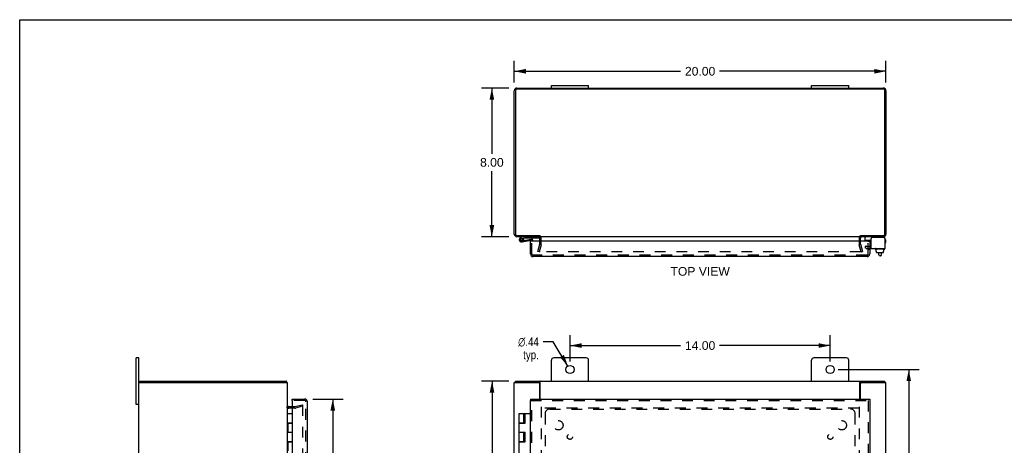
# Model space of a CAD drawing. Header units: inches. Extents: x 0 to 106, y 0 to 69.
# Tile 4 of 5: x 0 to 53, y 46 to 69. Entities that reach past the tile are written whole.
import ezdxf

# ---------------------------------------------------------------- set-up
doc = ezdxf.new("R2010")
doc.units = ezdxf.units.IN
doc.header["$LTSCALE"] = 5.827913
doc.header["$MEASUREMENT"] = 0
doc.linetypes.add('HIDDEN', pattern=[0.2, 0.1, -0.1])
doc.layers.get('0').update_dxf_attribs({"linetype": 'CONTINUOUS'})
for name, color, linetype in [('DEFAULT_2', 8, 'HIDDEN'), ('DIMENSIONS', 7, 'CONTINUOUS'), ('DOOR_ASSEMBLY', 7, 'CONTINUOUS'), ('SUBPANEL', 7, 'CONTINUOUS')]:
    doc.layers.add(name, color=color, linetype=linetype)
doc.styles.get("Standard").update_dxf_attribs({"font": 'arial.ttf'})
doc.styles.add('TEXTSTYLE_1', font='gdt', dxfattribs={"width": 0.8})
doc.dimstyles.new('DIMSTYLE_1', dxfattribs={"dimtxt": 0.46748, "dimasz": 0.623306, "dimexe": 0.09, "dimexo": 0.07, "dimgap": 0.0375, "dimtad": 0, "dimtih": 1, "dimtoh": 1, "dimzin": 4, "dimdsep": 46, "dimtxsty": 'Standard', "dimblk": '_FILLED', "dimblk1": '_FILLED', "dimblk2": '_FILLED', "dimcen": 0.09, "dimadec": 3, "dimazin": 1, "dimtfac": 1, "dimtdec": 3, "dimtofl": 0, "dimtmove": 0, "dimatfit": 3, "dimldrblk": '_FILLED', "dimfxl": 0, "dimtolj": 1, "dimtzin": 4, "dimarcsym": 0})
doc.dimstyles.new('DIMSTYLE_2', dxfattribs={"dimtxt": 0.46748, "dimasz": 0.623306, "dimexe": 0.09, "dimexo": 0.07, "dimgap": 0.09, "dimtad": 0, "dimtih": 1, "dimtoh": 1, "dimzin": 4, "dimdsep": 46, "dimtxsty": 'Standard', "dimblk": '_FILLED', "dimblk1": '_FILLED', "dimblk2": '_FILLED', "dimcen": 0.09, "dimadec": 3, "dimazin": 1, "dimtfac": 1, "dimtdec": 3, "dimtofl": 0, "dimtmove": 0, "dimatfit": 1, "dimldrblk": '_FILLED', "dimfxl": 0, "dimtolj": 1, "dimtzin": 4, "dimarcsym": 0})

# ---------------------------------------------------------------- blocks, each defined once
blk = doc.blocks.new('_FILLED')
at = {"color": 0, "linetype": 'ByBlock'}
blk.add_solid([(0, 0), (-1, 0.2), (-1, -0.2)], dxfattribs=at)
blk = doc.blocks.new('*D1')
at = {"layer": 'DIMENSIONS', "color": 2, "linetype": 'Continuous'}
for p, q in [((26.613, 65.179), (26.613, 66.35)), ((46.613, 65.179), (46.613, 66.35)), ((26.613, 65.789), (35.563, 65.789)), ((46.613, 65.789), (37.664, 65.789))]:
    blk.add_line(p, q, dxfattribs=at)
at = {"layer": 'DIMENSIONS', "color": 2, "linetype": 'Continuous', "xscale": 0.6233062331, "yscale": 0.6233062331, "zscale": 0.6233062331, "rotation": 180}
blk.add_blockref('_FILLED', (26.613, 65.789), dxfattribs=at)
at = {"layer": 'DIMENSIONS', "color": 2, "linetype": 'Continuous', "xscale": 0.6233062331, "yscale": 0.6233062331, "zscale": 0.6233062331}
blk.add_blockref('_FILLED', (46.613, 65.789), dxfattribs=at)
at = {"layer": 'DIMENSIONS', "color": 2, "linetype": 'Continuous', "insert": (36.613, 66.023), "char_height": 0.4675, "width": 1.63357, "attachment_point": 2, "line_spacing_factor": 0.9}
blk.add_mtext('20.00', dxfattribs=at)
blk = doc.blocks.new('*D2')
at = {"layer": 'DIMENSIONS', "color": 2, "linetype": 'Continuous'}
for p, q in [((26.322, 64.888), (24.846, 64.888)), ((25.407, 64.888), (25.407, 61.355)), ((25.407, 56.888), (25.407, 60.421)), ((26.322, 56.888), (24.846, 56.888))]:
    blk.add_line(p, q, dxfattribs=at)
at = {"layer": 'DIMENSIONS', "color": 2, "linetype": 'Continuous', "xscale": 0.6233062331, "yscale": 0.6233062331, "zscale": 0.6233062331}
for p, rotation in [((25.407, 64.888), 90), ((25.407, 56.888), 270)]:
    blk.add_blockref('_FILLED', p, dxfattribs=dict(at, rotation=rotation))
at = {"layer": 'DIMENSIONS', "color": 2, "linetype": 'Continuous', "insert": (25.407, 61.122), "char_height": 0.4675, "width": 1.27036, "attachment_point": 2, "line_spacing_factor": 0.9}
blk.add_mtext('8.00', dxfattribs=at)
blk = doc.blocks.new('*D3')
at = {"layer": 'DIMENSIONS', "color": 2, "linetype": 'Continuous'}
for p, q in [((15.771, 48.151), (17.407, 48.151)), ((16.846, 48.151), (16.846, 34.909)), ((16.846, 20.088), (16.846, 33.273)), ((15.771, 20.088), (17.407, 20.088))]:
    blk.add_line(p, q, dxfattribs=at)
at = {"layer": 'DIMENSIONS', "color": 2, "linetype": 'Continuous', "xscale": 0.6233062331, "yscale": 0.6233062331, "zscale": 0.6233062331}
for p, rotation in [((16.846, 48.151), 90), ((16.846, 20.088), 270)]:
    blk.add_blockref('_FILLED', p, dxfattribs=dict(at, rotation=rotation))
at = {"layer": 'DIMENSIONS', "color": 2, "linetype": 'Continuous', "insert": (16.846, 34.676), "char_height": 0.4675, "width": 1.95681, "attachment_point": 2, "line_spacing_factor": 0.9}
blk.add_mtext('28.06\\PDOOR', dxfattribs=at)
blk = doc.blocks.new('*D6')
at = {"layer": 'DIMENSIONS', "color": 2, "linetype": 'Continuous'}
for p, q in [((28.713, 51.235), (28.168, 51.235)), ((29.5, 49.932), (28.713, 51.235))]:
    blk.add_line(p, q, dxfattribs=at)
at = {"layer": 'DIMENSIONS', "color": 2, "linetype": 'Continuous', "xscale": 0.6233062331, "yscale": 0.6233062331, "zscale": 0.6233062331, "rotation": 301.1417846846}
blk.add_blockref('_FILLED', (29.5, 49.932), dxfattribs=at)
at = {"layer": 'DIMENSIONS', "color": 2, "linetype": 'Continuous', "insert": (27.934, 51.468), "char_height": 0.46748, "width": 1.53046, "attachment_point": 3, "line_spacing_factor": 0.9, "style": 'TEXTSTYLE_1'}
blk.add_mtext('{\\fgdt;n}\\fArial;.44\\Ptyp.', dxfattribs=at)
blk = doc.blocks.new('*D7')
at = {"layer": 'DIMENSIONS', "color": 2, "linetype": 'Continuous'}
for p, q in [((29.613, 50.181), (29.613, 51.594)), ((43.613, 50.181), (43.613, 51.594)), ((29.613, 51.033), (35.563, 51.033)), ((43.613, 51.033), (37.664, 51.033))]:
    blk.add_line(p, q, dxfattribs=at)
at = {"layer": 'DIMENSIONS', "color": 2, "linetype": 'Continuous', "xscale": 0.6233062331, "yscale": 0.6233062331, "zscale": 0.6233062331, "rotation": 180}
blk.add_blockref('_FILLED', (29.613, 51.033), dxfattribs=at)
at = {"layer": 'DIMENSIONS', "color": 2, "linetype": 'Continuous', "xscale": 0.6233062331, "yscale": 0.6233062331, "zscale": 0.6233062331}
blk.add_blockref('_FILLED', (43.613, 51.033), dxfattribs=at)
at = {"layer": 'DIMENSIONS', "color": 2, "linetype": 'Continuous', "insert": (36.613, 51.266), "char_height": 0.4675, "width": 1.63357, "attachment_point": 2, "line_spacing_factor": 0.9}
blk.add_mtext('14.00', dxfattribs=at)
blk = doc.blocks.new('*D8')
at = {"layer": 'DIMENSIONS', "color": 2, "linetype": 'Continuous'}
for p, q in [((44.05, 49.744), (48.401, 49.744)), ((47.84, 49.744), (47.84, 34.618)), ((47.84, 18.557), (47.84, 33.683)), ((44.05, 18.557), (48.401, 18.557))]:
    blk.add_line(p, q, dxfattribs=at)
at = {"layer": 'DIMENSIONS', "color": 2, "linetype": 'Continuous', "xscale": 0.6233062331, "yscale": 0.6233062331, "zscale": 0.6233062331}
for p, rotation in [((47.84, 49.744), 90), ((47.84, 18.557), 270)]:
    blk.add_blockref('_FILLED', p, dxfattribs=dict(at, rotation=rotation))
at = {"layer": 'DIMENSIONS', "color": 2, "linetype": 'Continuous', "insert": (47.84, 34.384), "char_height": 0.4675, "width": 1.63357, "attachment_point": 2, "line_spacing_factor": 0.9}
blk.add_mtext('31.19', dxfattribs=at)
blk = doc.blocks.new('*D9')
at = {"layer": 'DIMENSIONS', "color": 2, "linetype": 'Continuous'}
for p, q in [((26.32, 49.119), (24.855, 49.119)), ((25.416, 49.119), (25.416, 34.587)), ((25.416, 19.119), (25.416, 33.652)), ((26.32, 19.119), (24.855, 19.119))]:
    blk.add_line(p, q, dxfattribs=at)
at = {"layer": 'DIMENSIONS', "color": 2, "linetype": 'Continuous', "xscale": 0.6233062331, "yscale": 0.6233062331, "zscale": 0.6233062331}
for p, rotation in [((25.416, 49.119), 90), ((25.416, 19.119), 270)]:
    blk.add_blockref('_FILLED', p, dxfattribs=dict(at, rotation=rotation))
at = {"layer": 'DIMENSIONS', "color": 2, "linetype": 'Continuous', "insert": (25.416, 34.353), "char_height": 0.4675, "width": 1.63357, "attachment_point": 2, "line_spacing_factor": 0.9}
blk.add_mtext('30.00', dxfattribs=at)

msp = doc.modelspace()

# ---------------------------------------------------------------- linework, layer by layer
at = {"color": 7, "linetype": 'Continuous'}
for p, q in [((0, 0), (0, 68.564)), ((0, 68.564), (105.962, 68.564)), ((28.613, 64.888), (28.613, 65.023)), ((28.613, 65.023), (30.613, 65.023)), ((30.613, 64.888), (30.613, 65.023)), ((42.613, 65.023), (44.613, 65.023)), ((42.613, 64.888), (42.613, 65.023)), ((44.613, 64.888), (44.613, 65.023)), ((27.988, 56.949), (27.988, 56.888)), ((45.238, 56.949), (45.238, 56.888)), ((45.495, 56.71), (45.495, 56.848)), ((45.505, 56.7), (45.82, 56.7)), ((46.557, 56.808), (46.557, 56.794)), ((46.038, 56.22), (46.038, 56.24)), ((46.535, 56.21), (46.048, 56.21)), ((46.09, 56.103), (46.09, 56.21)), ((46.499, 56.103), (46.499, 56.21)), ((46.545, 56.22), (46.545, 56.24)), ((46.09, 56.103), (46.106, 56.103)), ((46.105, 56.045), (46.105, 56.103)), ((46.106, 56.045), (46.106, 56.103)), ((46.116, 56.035), (46.472, 56.035)), ((46.236, 55.912), (46.236, 56.035)), ((46.316, 55.852), (46.296, 55.852)), ((46.376, 55.912), (46.376, 56.035)), ((46.499, 56.103), (46.482, 56.103)), ((46.482, 56.045), (46.482, 56.103)), ((46.483, 56.045), (46.483, 56.103)), ((6.271, 47.869), (6.271, 50.369)), ((6.406, 50.369), (6.271, 50.369)), ((6.469, 49.044), (6.469, 49.119)), ((26.676, 49.044), (26.676, 49.119)), ((27.928, 49.044), (27.985, 49.044)), ((27.985, 49.044), (27.985, 49.119)), ((45.242, 49.044), (45.242, 49.119)), ((45.242, 49.044), (45.298, 49.044)), ((46.55, 49.044), (46.55, 49.119)), ((6.406, 47.869), (6.271, 47.869))]:
    msp.add_line(p, q, dxfattribs=at)
at = {"color": 3, "linetype": 'Continuous'}
for p, q in [((26.613, 57.033), (26.613, 64.743)), ((26.676, 64.745), (26.676, 57.031)), ((46.47, 64.825), (26.756, 64.825)), ((26.758, 64.888), (46.468, 64.888)), ((46.55, 57.031), (46.55, 64.745)), ((46.613, 64.743), (46.613, 57.033)), ((26.756, 56.951), (27.985, 56.951)), ((27.988, 56.888), (26.758, 56.888)), ((27.988, 56.64), (27.988, 56.818)), ((45.211, 56.888), (28.015, 56.888)), ((46.468, 56.888), (45.238, 56.888)), ((45.238, 56.64), (45.238, 56.818)), ((45.242, 56.951), (46.47, 56.951)), ((45.82, 56.25), (45.82, 56.794)), ((46.497, 56.854), (45.88, 56.854)), ((46.557, 56.794), (46.557, 56.25)), ((45.82, 56.25), (46.557, 56.25)), ((6.406, 17.869), (6.406, 50.369)), ((30.488, 50.369), (28.738, 50.369)), ((44.488, 50.369), (42.738, 50.369)), ((28.613, 49.119), (28.613, 50.244)), ((30.613, 49.119), (30.613, 50.244)), ((42.613, 49.119), (42.613, 50.244)), ((44.613, 49.119), (44.613, 50.244)), ((6.406, 49.044), (14.406, 49.044)), ((6.469, 49.119), (14.343, 49.119)), ((14.356, 49.096), (14.354, 49.103)), ((14.406, 19.194), (14.406, 49.044)), ((26.613, 19.194), (26.613, 49.044)), ((26.613, 49.044), (27.928, 49.044)), ((26.676, 49.119), (46.55, 49.119)), ((27.988, 48.151), (27.988, 48.984)), ((28.007, 49.091), (28.004, 49.098)), ((28.015, 48.151), (28.015, 49.076)), ((45.211, 48.151), (45.211, 49.076)), ((45.238, 48.151), (45.238, 48.984)), ((45.298, 49.044), (46.613, 49.044)), ((46.613, 37.869), (46.613, 49.044)), ((14.654, 47.744), (14.476, 47.744))]:
    msp.add_line(p, q, dxfattribs=at)
for points in [[(14.354, 49.103), (14.353, 49.105), (14.352, 49.107), (14.352, 49.109), (14.351, 49.111), (14.351, 49.112), (14.35, 49.114), (14.349, 49.115), (14.349, 49.116), (14.348, 49.117), (14.347, 49.118), (14.347, 49.118), (14.346, 49.119), (14.345, 49.119), (14.344, 49.119), (14.343, 49.119)], [(14.365, 49.076), (14.364, 49.077), (14.363, 49.079), (14.361, 49.08), (14.36, 49.082), (14.36, 49.084), (14.359, 49.086), (14.358, 49.089), (14.357, 49.091), (14.356, 49.094), (14.356, 49.096)], [(28.004, 49.098), (28.003, 49.101), (28.002, 49.103), (28.001, 49.105), (28, 49.107), (27.999, 49.109), (27.998, 49.111), (27.997, 49.112), (27.996, 49.114), (27.994, 49.115), (27.993, 49.116), (27.992, 49.117), (27.991, 49.118), (27.99, 49.118), (27.989, 49.119), (27.988, 49.119), (27.987, 49.119), (27.985, 49.119)], [(28.015, 49.076), (28.014, 49.077), (28.013, 49.079), (28.012, 49.08), (28.011, 49.082), (28.01, 49.084), (28.009, 49.086), (28.008, 49.089), (28.007, 49.091)], [(45.211, 49.076), (45.212, 49.077), (45.214, 49.079), (45.215, 49.08), (45.216, 49.082), (45.217, 49.084), (45.218, 49.086), (45.219, 49.089), (45.22, 49.091), (45.223, 49.098)], [(45.223, 49.098), (45.224, 49.101), (45.225, 49.103), (45.226, 49.105), (45.227, 49.107), (45.228, 49.109), (45.229, 49.111), (45.23, 49.112), (45.231, 49.114), (45.232, 49.115), (45.234, 49.116), (45.235, 49.117), (45.236, 49.118), (45.237, 49.118), (45.238, 49.119), (45.239, 49.119), (45.24, 49.119), (45.242, 49.119)]]:
    msp.add_lwpolyline(points, dxfattribs=at)
at = {"color": 7, "linetype": 'Continuous'}
for points in [[(27.996, 49.036), (27.995, 49.038), (27.994, 49.039), (27.993, 49.04), (27.992, 49.041), (27.991, 49.042), (27.99, 49.043), (27.989, 49.043), (27.988, 49.044), (27.987, 49.044), (27.986, 49.044), (27.985, 49.044)], [(28.015, 49.023), (28.014, 49.023), (28.013, 49.023), (28.012, 49.023), (28.011, 49.023), (28.01, 49.024), (28.009, 49.024), (28.008, 49.024), (28.007, 49.025), (28.006, 49.025), (28.005, 49.026), (28.004, 49.027), (28.003, 49.028), (28.002, 49.029), (28.001, 49.03), (28, 49.031), (27.999, 49.032), (27.998, 49.034), (27.996, 49.036)], [(45.211, 49.023), (45.213, 49.023), (45.214, 49.023), (45.215, 49.023), (45.216, 49.023), (45.217, 49.024), (45.218, 49.024), (45.219, 49.024), (45.22, 49.025), (45.221, 49.025), (45.222, 49.026), (45.223, 49.027), (45.224, 49.028), (45.225, 49.029), (45.226, 49.03), (45.227, 49.031), (45.228, 49.032), (45.229, 49.034)], [(45.229, 49.034), (45.231, 49.036), (45.232, 49.038), (45.233, 49.039), (45.234, 49.04), (45.235, 49.041), (45.236, 49.042), (45.237, 49.043), (45.238, 49.043), (45.239, 49.044), (45.24, 49.044), (45.241, 49.044), (45.242, 49.044)]]:
    msp.add_lwpolyline(points, dxfattribs=at)
at = {"color": 3, "linetype": 'Continuous'}
for centre in [(29.613, 49.744), (43.613, 49.744)]:
    msp.add_circle(centre, 0.219, dxfattribs=at)
for centre, radius, start, end in [((26.758, 64.743), 0.145, 90, 180), ((26.756, 64.745), 0.08, 90, 180), ((46.468, 64.743), 0.145, 0, 90), ((46.47, 64.745), 0.08, 0, 90), ((26.758, 57.033), 0.145, 180, 270), ((26.756, 57.031), 0.08, 180, 270), ((27.918, 56.818), 0.07, 0, 86.7682), ((45.308, 56.818), 0.07, 93.2317, 180), ((45.88, 56.794), 0.06, 90, 180), ((46.468, 57.033), 0.145, 270, 360), ((46.47, 57.031), 0.08, 270, 360), ((46.497, 56.794), 0.06, 0, 90), ((28.738, 50.244), 0.125, 90, 180), ((30.488, 50.244), 0.125, 0, 90), ((42.738, 50.244), 0.125, 90, 180), ((44.488, 50.244), 0.125, 0, 90), ((14.261, 48.974), 0.145, 28.8737, 44.6014), ((27.928, 48.984), 0.06, 0, 90), ((45.298, 48.984), 0.06, 90, 180), ((14.476, 47.814), 0.07, 180, 270)]:
    msp.add_arc(centre, radius, start, end, dxfattribs=at)
at = {"color": 7, "linetype": 'Continuous'}
for centre, radius, start, end in [((45.535, 56.848), 0.04, 90, 180), ((45.505, 56.71), 0.01, 180, 270), ((46.477, 56.808), 0.08, 0, 90), ((46.048, 56.24), 0.01, 90, 180), ((46.048, 56.22), 0.01, 180, 270), ((46.535, 56.24), 0.01, 0, 90), ((46.535, 56.22), 0.01, 270, 360), ((46.296, 55.912), 0.06, 180, 270), ((46.316, 55.912), 0.06, 270, 360)]:
    msp.add_arc(centre, radius, start, end, dxfattribs=at)
for centre, major_axis, ratio, start_param, end_param in [((46.116, 56.045), (-0.0111, 0), 0.898834, 6.283185, 7.853982), ((46.118, 56.045), (0.0112, 0), 0.889134, -3.141593, -1.570796), ((46.471, 56.045), (0.0114, 0), 0.875492, -1.570796, 0), ((46.472, 56.045), (-0.0113, 0), 0.88616, 7.853982, 9.424778)]:
    msp.add_ellipse(centre, major_axis=major_axis, ratio=ratio, start_param=start_param, end_param=end_param, dxfattribs=at)
at = {"layer": 'DEFAULT_2', "color": 8, "linetype": 'HIDDEN'}
for p, q in [((28.063, 56.49), (28.063, 56.818)), ((45.163, 56.818), (45.163, 56.49)), ((27.884, 56.095), (27.987, 56.479)), ((28.06, 56.46), (27.957, 56.075)), ((27.988, 56.49), (27.988, 56.64)), ((45.27, 56.075), (45.167, 56.46)), ((45.238, 56.49), (45.238, 56.64)), ((45.24, 56.479), (45.343, 56.095)), ((45.531, 56.396), (45.479, 56.306)), ((45.479, 56.306), (45.551, 56.264)), ((45.531, 56.396), (45.603, 56.354)), ((45.603, 56.354), (45.82, 56.354)), ((45.603, 56.25), (45.82, 56.25)), ((27.957, 56.075), (27.884, 56.095)), ((45.247, 56.075), (27.98, 56.075)), ((45.27, 56.075), (45.343, 56.095)), ((14.805, 47.744), (14.654, 47.744)), ((14.815, 47.746), (15.199, 47.849)), ((15.219, 47.776), (14.835, 47.673)), ((15.199, 47.849), (15.219, 47.776)), ((15.219, 47.828), (15.219, 20.41)), ((28.063, 47.744), (28.063, 20.494)), ((45.163, 47.744), (45.163, 20.494)), ((14.805, 47.669), (14.476, 47.669)), ((45.163, 47.669), (28.063, 47.669))]:
    msp.add_line(p, q, dxfattribs=at)
for points in [[(27.965, 56.094), (27.965, 56.092), (27.965, 56.091), (27.965, 56.09)], [(27.965, 56.09), (27.965, 56.09), (27.965, 56.088), (27.965, 56.087), (27.965, 56.086), (27.966, 56.084), (27.966, 56.083), (27.967, 56.082), (27.968, 56.081), (27.969, 56.08), (27.97, 56.079), (27.971, 56.078), (27.972, 56.078), (27.973, 56.077), (27.974, 56.076)], [(27.98, 56.075), (27.978, 56.076), (27.977, 56.076), (27.976, 56.076), (27.974, 56.076)], [(45.262, 56.09), (45.262, 56.09), (45.262, 56.088), (45.262, 56.087), (45.262, 56.086), (45.261, 56.084), (45.261, 56.083), (45.26, 56.082), (45.259, 56.081), (45.258, 56.08), (45.257, 56.079), (45.256, 56.078), (45.255, 56.078), (45.254, 56.077), (45.253, 56.076), (45.251, 56.076), (45.25, 56.076), (45.249, 56.076), (45.247, 56.075)], [(45.262, 56.094), (45.262, 56.092), (45.262, 56.091), (45.262, 56.09)], [(15.204, 47.843), (15.204, 47.843), (15.202, 47.843), (15.201, 47.843)], [(15.208, 47.843), (15.207, 47.843), (15.205, 47.843), (15.204, 47.843)], [(15.208, 47.843), (15.209, 47.842), (15.211, 47.842), (15.212, 47.841), (15.213, 47.84), (15.214, 47.839), (15.215, 47.838), (15.216, 47.837), (15.217, 47.835), (15.218, 47.834), (15.218, 47.833), (15.219, 47.831), (15.219, 47.83), (15.219, 47.828)]]:
    msp.add_lwpolyline(points, dxfattribs=at)
for centre, radius, start, end in [((27.918, 56.818), 0.145, 0, 51.2451), ((45.308, 56.818), 0.145, 128.7549, 180), ((27.948, 56.49), 0.04, 345, 360), ((27.948, 56.49), 0.115, 345, 360), ((45.278, 56.49), 0.115, 180, 195), ((45.278, 56.49), 0.04, 180, 195), ((45.603, 56.354), 0.104, 240, 270), ((14.476, 47.814), 0.145, 218.7549, 270), ((14.805, 47.784), 0.04, 270, 285), ((14.805, 47.784), 0.115, 270, 285)]:
    msp.add_arc(centre, radius, start, end, dxfattribs=at)
at = {"layer": 'DOOR_ASSEMBLY', "color": 7, "linetype": 'Continuous'}
for p, q in [((27.161, 56.888), (26.98, 56.856)), ((26.99, 56.798), (27.161, 56.828)), ((27.026, 56.61), (27.528, 56.699)), ((27.103, 56.806), (27.055, 56.771)), ((27.061, 56.705), (27.06, 56.705)), ((27.118, 56.687), (27.518, 56.758)), ((27.161, 56.828), (27.961, 56.828)), ((27.195, 56.701), (27.205, 56.642)), ((27.427, 56.824), (27.427, 56.828)), ((27.427, 56.824), (27.683, 56.824)), ((27.683, 56.824), (27.683, 56.828)), ((27.961, 56.828), (27.961, 56.873)), ((45.678, 56.65), (45.678, 56.7)), ((46.557, 56.712), (46.583, 56.712)), ((27.013, 56.669), (27.023, 56.671)), ((27.504, 56.64), (27.488, 56.64)), ((27.563, 56.64), (27.563, 56.669)), ((27.623, 56.669), (27.623, 56.64)), ((45.582, 56.64), (45.582, 56.682)), ((45.657, 56.65), (45.738, 56.65)), ((45.657, 56.65), (45.657, 56.64)), ((45.723, 56.64), (45.738, 56.64)), ((45.738, 56.64), (45.738, 56.65)), ((46.583, 56.572), (46.557, 56.572)), ((46.613, 56.602), (46.613, 56.682)), ((14.654, 48.076), (14.654, 48.151)), ((14.67, 48.076), (14.654, 48.076)), ((27.488, 48.151), (27.488, 48.076)), ((27.623, 48.013), (27.623, 48.012)), ((45.738, 48.151), (45.738, 48.076)), ((14.406, 47.369), (14.687, 47.369)), ((14.687, 46.869), (14.687, 47.369)), ((26.876, 46.869), (26.876, 47.369)), ((26.876, 47.369), (27.488, 47.369)), ((27.126, 46.869), (27.126, 47.369)), ((27.161, 46.849), (27.161, 47.369)), ((27.195, 46.849), (27.195, 47.369)), ((27.205, 46.849), (27.205, 47.369)), ((14.406, 46.869), (14.687, 46.869)), ((14.437, 46.849), (14.437, 46.369)), ((14.437, 46.849), (14.687, 46.849)), ((14.466, 46.869), (14.466, 46.849)), ((14.47, 46.869), (14.47, 46.849)), ((14.499, 46.869), (14.499, 46.849)), ((14.624, 46.869), (14.624, 46.849)), ((14.653, 46.849), (14.653, 46.869)), ((14.687, 45.869), (14.687, 46.849)), ((26.876, 46.869), (27.161, 46.869)), ((26.876, 45.869), (26.876, 46.849)), ((26.876, 46.849), (27.205, 46.849)), ((26.939, 46.869), (26.939, 46.849)), ((27.064, 46.869), (27.064, 46.849)), ((14.406, 46.369), (14.687, 46.369)), ((26.876, 46.369), (27.205, 46.369)), ((27.126, 45.869), (27.126, 46.369)), ((27.161, 45.849), (27.161, 46.369)), ((27.195, 45.849), (27.195, 46.369)), ((27.205, 45.849), (27.205, 46.369)), ((14.406, 45.869), (14.687, 45.869)), ((14.437, 45.849), (14.437, 45.369)), ((14.437, 45.849), (14.687, 45.849)), ((14.466, 45.869), (14.466, 45.849)), ((14.499, 45.869), (14.499, 45.849)), ((14.624, 45.869), (14.624, 45.849)), ((14.653, 45.849), (14.653, 45.869)), ((14.687, 44.869), (14.687, 45.849)), ((26.876, 45.869), (27.161, 45.869)), ((26.876, 44.869), (26.876, 45.849)), ((26.876, 45.849), (27.205, 45.849)), ((26.939, 45.869), (26.939, 45.849)), ((27.064, 45.869), (27.064, 45.849))]:
    msp.add_line(p, q, dxfattribs=at)
at = {"layer": 'DOOR_ASSEMBLY', "color": 3, "linetype": 'Continuous'}
for p, q in [((27.488, 55.96), (27.488, 56.64)), ((45.723, 56.64), (27.504, 56.64)), ((45.738, 56.64), (45.738, 55.96)), ((45.593, 55.815), (27.633, 55.815)), ((14.654, 48.151), (15.334, 48.151)), ((14.654, 48.06), (14.654, 47.369)), ((15.479, 20.233), (15.479, 48.006)), ((27.488, 48.151), (45.738, 48.151)), ((27.488, 20.163), (27.488, 48.076)), ((45.738, 48.076), (45.738, 20.163)), ((14.654, 46.869), (14.654, 46.849)), ((14.654, 45.869), (14.654, 45.849))]:
    msp.add_line(p, q, dxfattribs=at)
at = {"layer": 'DOOR_ASSEMBLY', "color": 8, "linetype": 'HIDDEN'}
for p, q in [((27.563, 55.96), (27.563, 56.64)), ((45.663, 55.96), (45.663, 56.64)), ((45.738, 56.355), (45.663, 56.355)), ((45.663, 56.353), (45.738, 56.353)), ((45.738, 56.199), (45.663, 56.199)), ((45.593, 55.89), (27.633, 55.89)), ((15.334, 48.076), (14.67, 48.076)), ((15.404, 20.233), (15.404, 48.006)), ((27.488, 48.076), (45.738, 48.076)), ((27.563, 20.163), (27.563, 48.076)), ((45.663, 48.076), (45.663, 20.163))]:
    msp.add_line(p, q, dxfattribs=at)
at = {"layer": 'DOOR_ASSEMBLY', "color": 7, "linetype": 'Continuous'}
msp.add_circle((27.001, 56.733), 0.0625, dxfattribs=at)
for centre, radius, start, end in [((27.001, 56.733), 0.125, 100, 41.8334), ((27.001, 56.733), 0.0659, 100.0038, 35.4784), ((27.001, 56.733), 0.065, 334.1884, 280), ((27.533, 56.669), 0.09, 0, 100), ((27.533, 56.669), 0.03, 0, 100), ((45.612, 56.682), 0.03, 143.0713, 180), ((46.583, 56.682), 0.03, 0, 90), ((46.583, 56.602), 0.03, 270, 360)]:
    msp.add_arc(centre, radius, start, end, dxfattribs=at)
at = {"layer": 'DOOR_ASSEMBLY', "color": 3, "linetype": 'Continuous'}
for centre, radius, start, end in [((27.633, 55.96), 0.145, 180, 270), ((45.593, 55.96), 0.145, 270, 360), ((14.67, 48.06), 0.0156, 90, 180), ((15.334, 48.006), 0.145, 0, 90)]:
    msp.add_arc(centre, radius, start, end, dxfattribs=at)
at = {"layer": 'DOOR_ASSEMBLY', "color": 8, "linetype": 'HIDDEN'}
for centre, start, end in [((27.633, 55.96), 180, 270), ((45.593, 55.96), 270, 360), ((15.334, 48.006), 0, 90)]:
    msp.add_arc(centre, 0.07, start, end, dxfattribs=at)
at = {"layer": 'SUBPANEL', "color": 8, "linetype": 'HIDDEN'}
for p, q in [((28.27, 47.369), (28.27, 45.623)), ((28.52, 47.619), (44.707, 47.619)), ((44.957, 45.623), (44.957, 47.369))]:
    msp.add_line(p, q, dxfattribs=at)
for centre, radius in [((28.988, 46.744), 0.25), ((44.238, 46.744), 0.25), ((29.607, 46.126), 0.141), ((43.62, 46.126), 0.141)]:
    msp.add_circle(centre, radius, dxfattribs=at)
for centre, start, end in [((28.52, 47.369), 90, 180), ((44.707, 47.369), 0, 90)]:
    msp.add_arc(centre, 0.25, start, end, dxfattribs=at)

# ---------------------------------------------------------------- texts
at = {"layer": 'DIMENSIONS', "color": 2, "linetype": 'Continuous', "insert": (36.615, 55.257), "char_height": 0.4675, "width": 3.18547, "attachment_point": 2, "line_spacing_factor": 0.9}
msp.add_mtext('TOP VIEW', dxfattribs=at)

# ---------------------------------------------------------------- dimensions: what is measured, and where the dimension line sits
at = {"layer": 'DIMENSIONS', "color": 2, "linetype": 'Continuous'}
for base, p1, p2, picture, middle in [((46.613, 65.789), (26.613, 65.109), (46.613, 65.109), '*D1', (36.607, 65.786)), ((43.613, 51.033), (29.613, 50.111), (43.613, 50.111), '*D7', (36.633, 51.03))]:
    dim = msp.add_linear_dim(base=base, p1=p1, p2=p2, dimstyle='DIMSTYLE_1', dxfattribs=at)
    dim.commit()
    dim.dimension.update_dxf_attribs({"geometry": picture, "text_midpoint": middle, "dimtype": 160})
for base, p1, p2, picture, middle in [((25.407, 56.888), (26.392, 64.888), (26.392, 56.888), '*D2', (25.405, 60.885)), ((47.84, 18.557), (43.98, 49.744), (43.98, 18.557), '*D8', (47.839, 34.148)), ((25.416, 19.119), (26.39, 49.119), (26.39, 19.119), '*D9', (25.415, 34.117))]:
    dim = msp.add_linear_dim(base=base, p1=p1, p2=p2, angle=270, dimstyle='DIMSTYLE_1', dxfattribs=at)
    dim.commit()
    dim.dimension.update_dxf_attribs({"geometry": picture, "text_midpoint": middle, "dimtype": 160})
dim = msp.add_diameter_dim_2p(p1=(29.5, 49.932), p2=(29.727, 49.557), text='%%c<>\\Ptyp.', dimstyle='DIMSTYLE_2', override={"dimpost": '<>'}, dxfattribs=at)
dim.commit()
dim.dimension.update_dxf_attribs({"geometry": '*D6', "text_midpoint": (27.169, 50.884), "dimtype": 163})
dim = msp.add_linear_dim(base=(16.846, 20.088), p1=(15.701, 48.151), p2=(15.701, 20.088), angle=270, text='<>\\PDOOR', dimstyle='DIMSTYLE_1', dxfattribs=at)
dim.commit()
dim.dimension.update_dxf_attribs({"geometry": '*D3', "text_midpoint": (16.846, 34.091), "dimtype": 160})

doc.saveas('drawing.dxf')
